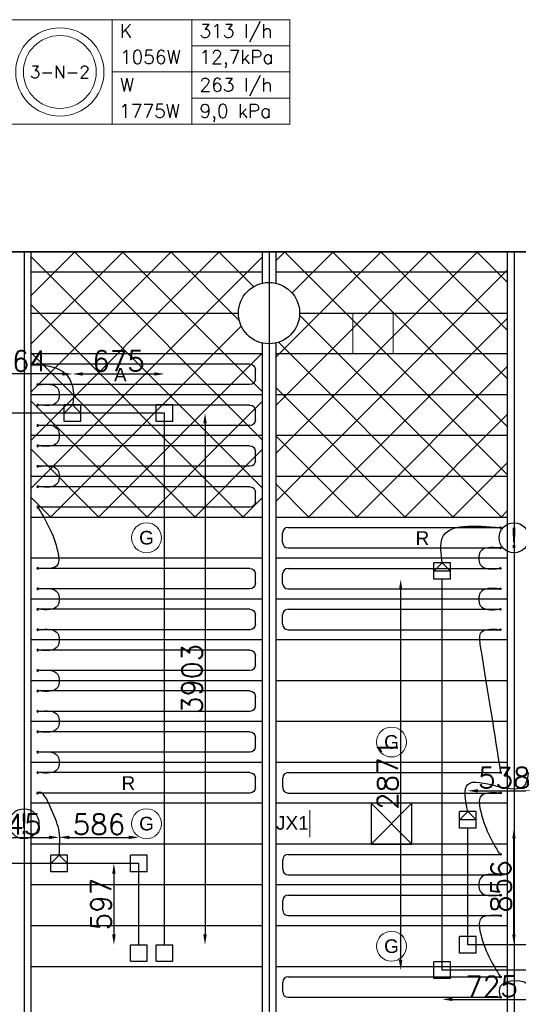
# Model space of a CAD drawing. Extents: x 7383 to 741080, y -570072 to -203000.
# Tile 9 of 45: x 335654 to 339317, y -263975 to -256744. Entities that reach past the tile are written whole.
import ezdxf
from ezdxf.enums import TextEntityAlignment as Align

# ---------------------------------------------------------------- set-up
doc = ezdxf.new("R2010")
doc.units = 0
doc.header["$LTSCALE"] = 25
doc.layers.get('0').update_dxf_attribs({"linetype": 'CONTINUOUS'})
doc.layers.get('DEFPOINTS').update_dxf_attribs({"linetype": 'CONTINUOUS'})
for name, color, linetype in [('000Vermogens2', 7, 'CONTINUOUS'), ('KP-bandraster', 5, 'CONTINUOUS'), ('KP-koppelingen', 6, 'CONTINUOUS'), ('KP-leidingen(aanvoer)', 5, 'CONTINUOUS'), ('KP-leidingen(retour)', 1, 'CONTINUOUS'), ('KP-Lucht aanvoer', 6, 'CONTINUOUS'), ('KP-lucht centreline', 2, 'CONTINUOUS'), ('KP-maatvoering', 7, 'CONTINUOUS'), ('KP-Melders', 3, 'CONTINUOUS'), ('KP-Oppervlak', 3, 'CONTINUOUS'), ('KP-panelen', 1, 'CONTINUOUS'), ('KP-registers', 4, 'CONTINUOUS'), ('KP-slangen', 7, 'CONTINUOUS'), ('KP-tekst', 7, 'CONTINUOUS')]:
    doc.layers.add(name, color=color, linetype=linetype)
for name, color, linetype, lineweight in [('KP-Aluminium', 8, 'CONTINUOUS', 18), ('KP-Lucht retour', 3, 'CONTINUOUS', 18), ('KP-Verlichting', 2, 'CONTINUOUS', 18)]:
    doc.layers.add(name, color=color, linetype=linetype, lineweight=lineweight)
doc.styles.add('arial', font='ARIAL.TTF')
doc.styles.add('VERWOL-1', font='ROMANS.SHX')
doc.dimstyles.new('MARTIN', dxfattribs={"dimscale": 0, "dimtxt": 50, "dimasz": 75, "dimexe": 4, "dimexo": 4, "dimgap": 20, "dimtad": 1, "dimdec": 0, "dimrnd": 0.01, "dimzin": 1, "dimdsep": 46, "dimtxsty": 'VERWOL-1', "dimcen": -25, "dimdle": 1, "dimclrd": 7, "dimclre": 2, "dimclrt": 7, "dimadec": 0, "dimazin": 0, "dimtfac": 1, "dimtdec": 0, "dimtix": 1, "dimtofl": 0, "dimtmove": 0, "dimatfit": 3, "dimldrblk": 'OBLIQUE', "dimfxl": 0, "dimtvp": 33.333333, "dimtolj": 1, "dimtzin": 1, "dimarcsym": 0})

# ---------------------------------------------------------------- blocks, each defined once
blk = doc.blocks.new('Register A')
at = {"layer": 'KP-registers', "linetype": 'Continuous'}
for p, q in [((90, 225), (1644, 225)), ((50, 115), (50, 185)), ((90, 75), (1644, 75))]:
    blk.add_line(p, q, dxfattribs=at)
for centre in [(1650, 225), (1650, 75)]:
    blk.add_circle(centre, 6, dxfattribs=at)
for centre, start, end in [((90, 185), 90, 180), ((90, 115), 180, 270)]:
    blk.add_arc(centre, 40, start, end, dxfattribs=at)
blk = doc.blocks.new('*D1523')
at = {"layer": 'DEFPOINTS', "color": 0, "linetype": 'Continuous', "transparency": 16777216}
for p in [(336717, -259634.2), (336717, -263537.3), (337015.5, -263537.3)]:
    blk.add_point(p, dxfattribs=at)
at = {"layer": 'KP-maatvoering', "color": 7, "linetype": 'Continuous', "lineweight": -2, "transparency": 16777216}
blk.add_line((337015.5, -259709.2), (337015.5, -263462.3), dxfattribs=at)
at = {"layer": 'KP-maatvoering', "color": 7, "linetype": 'Continuous', "transparency": 16777216}
for points in [[(337003, -259709.2), (337028, -259709.2), (337015.5, -259634.2)], [(337003, -263462.3), (337028, -263462.3), (337015.5, -263537.3)]]:
    blk.add_solid(points, dxfattribs=at)
at = {"layer": 'KP-maatvoering', "color": 7, "linetype": 'Continuous', "transparency": 16777216, "insert": (336920.5, -261585.7), "char_height": 150, "attachment_point": 5, "rotation": 90, "style": 'VERWOL-1'}
blk.add_mtext('\\A1;3903', dxfattribs=at)
blk = doc.blocks.new('_OBLIQUE')
at = {"color": 0, "linetype": 'ByBlock'}
blk.add_line((-0.5, -0.5), (0.5, 0.5), dxfattribs=at)
blk = doc.blocks.new('*D1524')
at = {"layer": 'DEFPOINTS', "color": 0, "linetype": 'Continuous', "transparency": 16777216}
for p in [(336529.8, -262940.4), (336346.1, -263537.3), (336529.8, -263537.3)]:
    blk.add_point(p, dxfattribs=at)
at = {"layer": 'KP-maatvoering', "color": 7, "linetype": 'Continuous', "lineweight": -2, "transparency": 16777216}
blk.add_line((336346.1, -263015.4), (336346.1, -263462.3), dxfattribs=at)
at = {"layer": 'KP-maatvoering', "color": 7, "linetype": 'Continuous', "transparency": 16777216}
for points in [[(336333.6, -263015.4), (336358.6, -263015.4), (336346.1, -262940.4)], [(336333.6, -263462.3), (336358.6, -263462.3), (336346.1, -263537.3)]]:
    blk.add_solid(points, dxfattribs=at)
at = {"layer": 'KP-maatvoering', "color": 7, "linetype": 'Continuous', "transparency": 16777216, "insert": (336251.1, -263238.8), "char_height": 150, "attachment_point": 5, "rotation": 90, "style": 'VERWOL-1'}
blk.add_mtext('\\A1;597', dxfattribs=at)
blk = doc.blocks.new('*D1525')
at = {"layer": 'DEFPOINTS', "color": 0, "linetype": 'Continuous', "transparency": 16777216}
for p in [(336717.1, -259345.6), (336042.3, -259573.4), (336717.1, -259573.3)]:
    blk.add_point(p, dxfattribs=at)
at = {"layer": 'KP-maatvoering', "color": 7, "linetype": 'Continuous', "lineweight": -2, "transparency": 16777216}
blk.add_line((336117.3, -259345.6), (336642.1, -259345.6), dxfattribs=at)
at = {"layer": 'KP-maatvoering', "color": 7, "linetype": 'Continuous', "transparency": 16777216}
for points in [[(336117.3, -259333.1), (336117.3, -259358.1), (336042.3, -259345.6)], [(336642.1, -259333.1), (336642.1, -259358.1), (336717.1, -259345.6)]]:
    blk.add_solid(points, dxfattribs=at)
at = {"layer": 'KP-maatvoering', "color": 7, "linetype": 'Continuous', "transparency": 16777216, "insert": (336379.7, -259250.6), "char_height": 150, "attachment_point": 5, "style": 'VERWOL-1'}
blk.add_mtext('\\A1;675', dxfattribs=at)
blk = doc.blocks.new('*D1526')
at = {"layer": 'DEFPOINTS', "color": 0, "linetype": 'Continuous', "transparency": 16777216}
for p in [(335278.6, -259345.6), (335278.6, -259573.4), (336042.3, -259573.4)]:
    blk.add_point(p, dxfattribs=at)
at = {"layer": 'KP-maatvoering', "color": 7, "linetype": 'Continuous', "lineweight": -2, "transparency": 16777216}
blk.add_line((335967.3, -259345.6), (335353.6, -259345.6), dxfattribs=at)
at = {"layer": 'KP-maatvoering', "color": 7, "linetype": 'Continuous', "transparency": 16777216}
for points in [[(335353.6, -259333.1), (335353.6, -259358.1), (335278.6, -259345.6)], [(335967.3, -259333.1), (335967.3, -259358.1), (336042.3, -259345.6)]]:
    blk.add_solid(points, dxfattribs=at)
at = {"layer": 'KP-maatvoering', "color": 7, "linetype": 'Continuous', "transparency": 16777216, "insert": (335660.5, -259250.6), "char_height": 150, "attachment_point": 5, "style": 'VERWOL-1'}
blk.add_mtext('\\A1;764', dxfattribs=at)
blk = doc.blocks.new('*D1529')
at = {"layer": 'DEFPOINTS', "color": 0, "linetype": 'Continuous', "transparency": 16777216}
for p in [(335943.8, -262749), (335298.9, -262879.2), (335943.8, -262879.6)]:
    blk.add_point(p, dxfattribs=at)
at = {"layer": 'KP-maatvoering', "color": 7, "linetype": 'Continuous', "lineweight": -2, "transparency": 16777216}
blk.add_line((335373.9, -262749), (335868.8, -262749), dxfattribs=at)
at = {"layer": 'KP-maatvoering', "color": 7, "linetype": 'Continuous', "transparency": 16777216}
for points in [[(335373.9, -262736.5), (335373.9, -262761.5), (335298.9, -262749)], [(335868.8, -262736.5), (335868.8, -262761.5), (335943.8, -262749)]]:
    blk.add_solid(points, dxfattribs=at)
at = {"layer": 'KP-maatvoering', "color": 7, "linetype": 'Continuous', "transparency": 16777216, "insert": (335621.4, -262654), "char_height": 150, "attachment_point": 5, "style": 'VERWOL-1'}
blk.add_mtext('\\A1;645', dxfattribs=at)
blk = doc.blocks.new('*D1530')
at = {"layer": 'DEFPOINTS', "color": 0, "linetype": 'Continuous', "transparency": 16777216}
for p in [(336529.8, -262749), (335943.8, -262879.6), (336529.8, -262940.4)]:
    blk.add_point(p, dxfattribs=at)
at = {"layer": 'KP-maatvoering', "color": 7, "linetype": 'Continuous', "lineweight": -2, "transparency": 16777216}
blk.add_line((336018.8, -262749), (336454.8, -262749), dxfattribs=at)
at = {"layer": 'KP-maatvoering', "color": 7, "linetype": 'Continuous', "transparency": 16777216}
for points in [[(336018.8, -262736.5), (336018.8, -262761.5), (335943.8, -262749)], [(336454.8, -262736.5), (336454.8, -262761.5), (336529.8, -262749)]]:
    blk.add_solid(points, dxfattribs=at)
at = {"layer": 'KP-maatvoering', "color": 7, "linetype": 'Continuous', "transparency": 16777216, "insert": (336236.8, -262654), "char_height": 150, "attachment_point": 5, "style": 'VERWOL-1'}
blk.add_mtext('\\A1;586', dxfattribs=at)
blk = doc.blocks.new('*D1535')
at = {"layer": 'DEFPOINTS', "color": 0, "linetype": 'Continuous', "transparency": 16777216}
for p in [(338945.8, -262681.7), (339285.2, -262681.7), (339006.7, -263538)]:
    blk.add_point(p, dxfattribs=at)
at = {"layer": 'KP-maatvoering', "color": 7, "linetype": 'Continuous', "lineweight": -2, "transparency": 16777216}
blk.add_line((339285.2, -263463), (339285.2, -262756.7), dxfattribs=at)
at = {"layer": 'KP-maatvoering', "color": 7, "linetype": 'Continuous', "transparency": 16777216}
for points in [[(339272.7, -262756.7), (339297.7, -262756.7), (339285.2, -262681.7)], [(339272.7, -263463), (339297.7, -263463), (339285.2, -263538)]]:
    blk.add_solid(points, dxfattribs=at)
at = {"layer": 'KP-maatvoering', "color": 7, "linetype": 'Continuous', "transparency": 16777216, "insert": (339190.2, -263109.8), "char_height": 150, "attachment_point": 5, "rotation": 90, "style": 'VERWOL-1'}
blk.add_mtext('\\A1;856', dxfattribs=at)
blk = doc.blocks.new('*D1536')
at = {"layer": 'DEFPOINTS', "color": 0, "linetype": 'Continuous', "transparency": 16777216}
for p in [(338453, -260853.9), (338758.6, -260853.9), (338758.6, -263725.2)]:
    blk.add_point(p, dxfattribs=at)
at = {"layer": 'KP-maatvoering', "color": 7, "linetype": 'Continuous', "lineweight": -2, "transparency": 16777216}
blk.add_line((338453, -263650.2), (338453, -260928.9), dxfattribs=at)
at = {"layer": 'KP-maatvoering', "color": 7, "linetype": 'Continuous', "transparency": 16777216}
for points in [[(338440.5, -260928.9), (338465.5, -260928.9), (338453, -260853.9)], [(338440.5, -263650.2), (338465.5, -263650.2), (338453, -263725.2)]]:
    blk.add_solid(points, dxfattribs=at)
at = {"layer": 'KP-maatvoering', "color": 7, "linetype": 'Continuous', "transparency": 16777216, "insert": (338358, -262289.5), "char_height": 150, "attachment_point": 5, "rotation": 90, "style": 'VERWOL-1'}
blk.add_mtext('\\A1;2871', dxfattribs=at)
blk = doc.blocks.new('*D1537')
at = {"layer": 'DEFPOINTS', "color": 0, "linetype": 'Continuous', "transparency": 16777216}
for p in [(338758.6, -263725.2), (339483.3, -263725.2), (339483.3, -263939.2)]:
    blk.add_point(p, dxfattribs=at)
at = {"layer": 'KP-maatvoering', "color": 7, "linetype": 'Continuous', "lineweight": -2, "transparency": 16777216}
blk.add_line((338833.6, -263939.2), (339408.3, -263939.2), dxfattribs=at)
at = {"layer": 'KP-maatvoering', "color": 7, "linetype": 'Continuous', "transparency": 16777216}
for points in [[(338833.6, -263926.7), (338833.6, -263951.7), (338758.6, -263939.2)], [(339408.3, -263926.7), (339408.3, -263951.7), (339483.3, -263939.2)]]:
    blk.add_solid(points, dxfattribs=at)
at = {"layer": 'KP-maatvoering', "color": 7, "linetype": 'Continuous', "transparency": 16777216, "insert": (339121, -263844.2), "char_height": 150, "attachment_point": 5, "style": 'VERWOL-1'}
blk.add_mtext('\\A1;725', dxfattribs=at)
blk = doc.blocks.new('*D1538')
at = {"layer": 'DEFPOINTS', "color": 0, "linetype": 'Continuous', "transparency": 16777216}
for p in [(339483.3, -262407.1), (338945.8, -263538), (339483.3, -263538)]:
    blk.add_point(p, dxfattribs=at)
at = {"layer": 'KP-maatvoering', "color": 7, "linetype": 'Continuous', "lineweight": -2, "transparency": 16777216}
blk.add_line((339020.8, -262407.1), (339408.3, -262407.1), dxfattribs=at)
at = {"layer": 'KP-maatvoering', "color": 7, "linetype": 'Continuous', "transparency": 16777216}
for points in [[(339020.8, -262394.6), (339020.8, -262419.6), (338945.8, -262407.1)], [(339408.3, -262394.6), (339408.3, -262419.6), (339483.3, -262407.1)]]:
    blk.add_solid(points, dxfattribs=at)
at = {"layer": 'KP-maatvoering', "color": 7, "linetype": 'Continuous', "transparency": 16777216, "insert": (339214.6, -262312.1), "char_height": 150, "attachment_point": 5, "style": 'VERWOL-1'}
blk.add_mtext('\\A1;538', dxfattribs=at)

msp = doc.modelspace()

# ---------------------------------------------------------------- hatches: boundary and pattern name
at = {"layer": 'KP-Aluminium', "linetype": 'Continuous'}
h = msp.add_hatch(dxfattribs=at)
h.set_pattern_fill('ANSI37', color=256, scale=2000)
h.set_pattern_definition([(45, (134355.4, -21393.04), (-176.7767, 176.7767), []), (135, (134355.4, -21393.04), (-176.7767, -176.7767), [])])
h.paths.add_polyline_path([(337435.6, -258598.8), (337435.6, -258448.8), (335735.6, -258448.8), (335735.6, -258598.8)])
h.paths.add_polyline_path([(337260.6, -258898.8, -0.350001), (337435.6, -258679.4), (337435.6, -258598.8), (335735.6, -258598.8), (335735.6, -258898.8)])
h.paths.add_polyline_path([(335735.6, -258898.8), (335735.6, -259198.8), (337435.6, -259198.8), (337435.6, -259118.1, -0.350001), (337260.6, -258898.8)])
h.paths.add_polyline_path([(335735.6, -259198.8), (335735.6, -259498.8), (337435.6, -259498.8), (337435.6, -259198.8)])
h.paths.add_polyline_path([(337435.6, -259798.8), (337435.6, -259498.8), (335735.6, -259498.8), (335735.6, -259798.8)])
h.paths.add_polyline_path([(337435.6, -260098.8), (337435.6, -259798.8), (335735.6, -259798.8), (335735.6, -260098.8)])
h.paths.add_polyline_path([(337435.6, -260398.8), (337435.6, -260098.8), (335735.6, -260098.8), (335735.6, -260398.8)])
h = msp.add_hatch(dxfattribs=at)
h.set_pattern_fill('ANSI37', color=256, scale=2000)
h.set_pattern_definition([(45, (141555.4, -21393.04), (-176.7767, 176.7767), []), (135, (141555.4, -21393.04), (-176.7767, -176.7767), [])])
h.paths.add_polyline_path([(339235.6, -258448.8), (337535.6, -258448.8), (337535.6, -258598.8), (339235.6, -258598.8)])
h.paths.add_polyline_path([(339235.6, -258598.8), (337535.6, -258598.8), (337535.6, -258679.4, -0.350001), (337710.6, -258898.8), (339235.6, -258898.8)])
h.paths.add_polyline_path([(339235.6, -258898.8), (337710.6, -258898.8, -0.350001), (337535.6, -259118.1), (337535.6, -259198.8), (339235.6, -259198.8)])
h.paths.add_polyline_path([(339235.6, -259198.8), (337535.6, -259198.8), (337535.6, -259498.8), (339235.6, -259498.8)])
h.paths.add_polyline_path([(339235.6, -259498.8), (337535.6, -259498.8), (337535.6, -259798.8), (339235.6, -259798.8)])
h.paths.add_polyline_path([(339235.6, -259798.8), (337535.6, -259798.8), (337535.6, -260098.8), (339235.6, -260098.8)])
h.paths.add_polyline_path([(339235.6, -260098.8), (337535.6, -260098.8), (337535.6, -260398.8), (339235.6, -260398.8)])

# ---------------------------------------------------------------- linework, layer by layer
at = {"layer": '000Vermogens2', "linetype": 'Continuous', "lineweight": 0}
for p, q in [((335565, -256743.7), (337637.9, -256743.7)), ((336332.9, -256743.7), (336332.9, -257511.5)), ((336918.1, -257127.6), (336918.1, -256743.7)), ((337637.9, -256743.7), (337637.9, -257511.5)), ((336918.1, -256935.6), (337637.9, -256935.6)), ((336332.9, -257127.6), (337637.9, -257127.6)), ((336918.1, -257127.6), (336918.1, -257511.5)), ((336918.1, -257319.6), (337637.9, -257319.6)), ((335565, -257511.5), (337637.9, -257511.5))]:
    msp.add_line(p, q, dxfattribs=at)
for radius in [324.2, 267.6]:
    msp.add_circle((335948.9, -257127.6), radius, dxfattribs=at)
at = {"layer": 'KP-bandraster', "linetype": 'Continuous'}
for p, q in [((335735.6, -258448.8), (335735.6, -265948.8)), ((337435.6, -258448.8), (337435.6, -258679.4)), ((337535.6, -258448.8), (337535.6, -258679.4)), ((339235.6, -258448.8), (339235.6, -265498.8)), ((337435.6, -259118.1), (337435.6, -265498.8)), ((337535.6, -259118.1), (337535.6, -265498.8))]:
    msp.add_line(p, q, dxfattribs=at)
msp.add_circle((337485.6, -258898.8), 225, dxfattribs=at)
at = {"layer": 'KP-koppelingen', "linetype": 'Continuous'}
for p, q in [((335981.5, -259695), (335981.5, -259573.4)), ((336103.2, -259573.4), (335981.5, -259573.4)), ((335981.5, -259634.2), (336042.3, -259573.4)), ((336042.3, -259573.4), (336103.2, -259634.2)), ((336103.1, -259695), (336103.2, -259573.4)), ((336656.2, -259695), (336656.2, -259573.3)), ((336777.9, -259573.3), (336656.2, -259573.3)), ((336777.8, -259695), (336777.9, -259573.3)), ((336103.2, -259634.2), (335981.5, -259634.2)), ((336103.1, -259695), (335981.5, -259695)), ((336777.8, -259695), (336656.2, -259695)), ((338697.8, -260853.9), (338697.8, -260732.2)), ((338819.5, -260732.3), (338697.8, -260732.2)), ((338697.8, -260793.1), (338758.7, -260732.3)), ((338758.7, -260732.3), (338819.5, -260793.1)), ((338819.5, -260853.9), (338819.5, -260732.3)), ((338819.5, -260793.1), (338697.8, -260793.1)), ((338819.5, -260853.9), (338697.8, -260853.9)), ((338885, -262681.7), (338885, -262560)), ((339006.7, -262560.1), (338885, -262560)), ((338885, -262620.9), (338945.9, -262560.1)), ((338945.9, -262560.1), (339006.7, -262620.9)), ((339006.7, -262681.7), (339006.7, -262560.1)), ((339006.7, -262620.9), (338885, -262620.9)), ((339006.7, -262681.7), (338885, -262681.7)), ((335883, -263001.2), (335883, -262879.6)), ((336004.7, -262879.6), (335883, -262879.6)), ((335883, -262940.4), (335943.8, -262879.6)), ((335943.8, -262879.6), (336004.6, -262940.4)), ((336004.6, -263001.2), (336004.7, -262879.6)), ((336469, -263001.2), (336469, -262879.5)), ((336590.7, -262879.5), (336469, -262879.5)), ((336590.6, -263001.2), (336590.7, -262879.5)), ((336004.6, -262940.4), (335883, -262940.4)), ((336004.6, -263001.2), (335883, -263001.2)), ((336590.6, -263001.2), (336469, -263001.2)), ((338885, -263598.8), (338885, -263477.2)), ((339006.7, -263477.2), (338885, -263477.2)), ((339006.6, -263598.8), (339006.7, -263477.2)), ((336469, -263658.9), (336469, -263537.3)), ((336469, -263537.3), (336590.7, -263537.3)), ((336590.6, -263659), (336590.7, -263537.3)), ((336656.2, -263658.9), (336656.2, -263537.3)), ((336656.2, -263537.3), (336777.9, -263537.3)), ((336777.8, -263659), (336777.9, -263537.3)), ((336469, -263658.9), (336590.6, -263659)), ((336656.2, -263658.9), (336777.8, -263659)), ((339006.6, -263598.8), (338885, -263598.8)), ((338697.8, -263786), (338697.8, -263664.4)), ((338819.5, -263664.4), (338697.8, -263664.4)), ((338819.4, -263786), (338819.5, -263664.4)), ((338819.4, -263786), (338697.8, -263786))]:
    msp.add_line(p, q, dxfattribs=at)
at = {"layer": 'KP-leidingen(aanvoer)', "linetype": 'Continuous'}
for p, q in [((336717, -259634.2), (334288.6, -259633.9)), ((336717, -263537.3), (336717, -259634.2)), ((338945.8, -263538), (338945.8, -262681.7)), ((339483.3, -263538), (338945.8, -263538))]:
    msp.add_line(p, q, dxfattribs=at)
at = {"layer": 'KP-leidingen(retour)', "linetype": 'Continuous'}
for p, q in [((338758.6, -263725.2), (338758.6, -260853.9)), ((336529.8, -262940.4), (334263, -262940.1)), ((336529.8, -263537.3), (336529.8, -262940.4)), ((339483.3, -263725.2), (338758.6, -263725.2))]:
    msp.add_line(p, q, dxfattribs=at)
at = {"layer": 'KP-Lucht aanvoer', "linetype": 'Continuous'}
for p, q in [((338235.8, -262498.8), (338235.7, -262798.8)), ((338235.7, -262798.8), (338535.5, -262498.8)), ((338535.5, -262498.8), (338235.8, -262498.8)), ((338235.8, -262498.8), (338535.7, -262798.8)), ((338535.7, -262798.8), (338535.5, -262498.8)), ((338235.7, -262798.8), (338535.7, -262798.8))]:
    msp.add_line(p, q, dxfattribs=at)
at = {"layer": 'KP-lucht centreline', "linetype": 'Continuous'}
for p, q in [((335685.6, -258448.8), (335685.6, -265948.8)), ((337485.6, -258448.8), (337485.6, -265498.8)), ((339285.6, -258448.8), (339285.6, -265498.8))]:
    msp.add_line(p, q, dxfattribs=at)
at = {"layer": 'KP-Lucht retour', "linetype": 'Continuous'}
for p, q in [((338102.2, -258898.8), (338101.9, -259198.8)), ((338398.1, -258898.8), (338102.2, -258898.8)), ((338398.4, -259198.8), (338398.1, -258898.8)), ((338101.9, -259198.8), (338329.9, -259198.8)), ((338329.9, -259198.8), (338398.4, -259198.8))]:
    msp.add_line(p, q, dxfattribs=at)
at = {"layer": 'KP-Melders', "linetype": 'Continuous'}
for centre in [(339285.6, -260548.8), (335685.6, -262648.8)]:
    msp.add_circle(centre, 110, dxfattribs=at)
at = {"layer": 'KP-Oppervlak', "linetype": 'Continuous'}
for p, q in [((399135.6, -258448.8), (329835.6, -258448.8)), ((329835.6, -258448.8), (399135.6, -258448.8))]:
    msp.add_line(p, q, dxfattribs=at)
at = {"layer": 'KP-panelen', "linetype": 'Continuous'}
for p, q in [((337435.6, -258598.8), (335735.6, -258598.8)), ((339235.6, -258598.8), (337535.6, -258598.8)), ((335735.6, -258898.8), (337260.6, -258898.8)), ((337710.6, -258898.8), (339235.6, -258898.8)), ((337435.6, -259198.8), (335735.6, -259198.8)), ((339235.6, -259198.8), (337535.6, -259198.8)), ((337435.6, -259498.8), (335735.6, -259498.8)), ((339235.6, -259498.8), (337535.6, -259498.8)), ((337435.6, -259798.8), (335735.6, -259798.8)), ((339235.6, -259798.8), (337535.6, -259798.8)), ((337435.6, -260098.8), (335735.6, -260098.8)), ((339235.6, -260098.8), (337535.6, -260098.8)), ((337435.6, -260398.8), (335735.6, -260398.8)), ((339235.6, -260398.8), (337535.6, -260398.8)), ((337435.6, -260698.8), (335735.6, -260698.8)), ((339235.6, -260698.8), (337535.6, -260698.8)), ((337435.6, -260998.8), (335735.6, -260998.8)), ((339235.6, -260998.8), (337535.6, -260998.8)), ((337435.6, -261298.8), (335735.6, -261298.8)), ((339235.6, -261298.8), (337535.6, -261298.8)), ((337435.6, -261598.8), (335735.6, -261598.8)), ((339235.6, -261598.8), (337535.6, -261598.8)), ((337435.6, -261898.8), (335735.6, -261898.8)), ((339235.6, -261898.8), (337535.6, -261898.8)), ((337435.6, -262198.8), (335735.6, -262198.8)), ((339235.6, -262198.8), (337535.6, -262198.8)), ((337435.6, -262498.8), (335735.6, -262498.8)), ((339235.6, -262498.8), (337535.6, -262498.8)), ((337435.6, -262798.8), (335735.6, -262798.8)), ((339235.6, -262798.8), (337535.6, -262798.8)), ((337435.6, -263098.8), (335735.6, -263098.8)), ((339235.6, -263098.8), (337535.6, -263098.8)), ((337435.6, -263398.8), (335735.6, -263398.8)), ((339235.6, -263398.8), (337535.6, -263398.8)), ((337435.6, -263698.8), (335735.6, -263698.8)), ((339235.6, -263698.8), (337535.6, -263698.8))]:
    msp.add_line(p, q, dxfattribs=at)
at = {"layer": 'KP-slangen', "linetype": 'Continuous'}
for points in [[(335785.6, -259273.8), (335990.8, -259345.3), (336047.4, -259470.9), (336042.3, -259573.4)], [(335791.6, -259423.8), (335933.3, -259452.7), (335933.3, -259545.4), (335791.6, -259573.8)], [(335791.6, -259723.8), (335933.3, -259752.7), (335933.3, -259845.4), (335791.6, -259873.8)], [(335791.6, -260023.8), (335933.3, -260052.7), (335933.3, -260145.4), (335791.6, -260173.8)], [(335785.6, -260323.8), (335933.3, -260652.7), (335933.3, -260745.4), (335791.6, -260773.8)], [(338758.7, -260732.3), (338758.7, -260551.4), (339185.6, -260473.8)], [(339179.6, -260623.8), (339037.9, -260652.7), (339037.9, -260745.4), (339179.6, -260773.8)], [(335791.6, -260923.8), (335933.3, -260952.7), (335933.3, -261045.4), (335791.6, -261073.8)], [(339179.6, -260923.8), (339037.9, -260952.7), (339037.9, -261045.4), (339179.6, -261073.8)], [(335791.6, -261223.8), (335933.3, -261252.7), (335933.3, -261345.4), (335791.6, -261373.8)], [(339179.6, -261223.8), (339037.9, -261252.7), (339037.9, -261345.4), (339186.4, -262273.8)], [(335791.6, -261523.8), (335933.3, -261552.7), (335933.3, -261645.4), (335791.6, -261673.8)], [(335791.6, -261823.8), (335933.3, -261852.7), (335933.3, -261945.4), (335791.6, -261973.8)], [(335791.6, -262123.8), (335933.3, -262152.7), (335933.3, -262245.4), (335791.6, -262273.8)], [(338945.8, -262560.1), (338945.8, -262359.9), (339369.9, -262359.9), (339391.6, -262273.8)], [(335943.8, -262879.6), (335943.8, -262707.3), (335886.1, -262542.7), (335785.6, -262423.8), (335778.5, -262430.7)], [(339179.6, -262423.8), (339037.9, -262452.7), (339037.9, -262545.4), (339180.4, -262873.8)], [(339179.6, -263023.8), (339037.9, -263052.7), (339037.9, -263145.4), (339179.6, -263173.8)], [(339179.6, -263323.8), (339037.9, -263352.7), (339037.9, -263445.4), (339186.4, -263773.8)], [(339186.4, -263923.8), (339186.4, -263842.3), (339400.7, -263842.3), (339385.7, -263937.5)]]:
    msp.add_spline(points, degree=3, dxfattribs=at)
at = {"layer": 'KP-Verlichting', "linetype": 'Continuous'}
msp.add_line((337785.6, -262548.8), (337785.6, -262748.8), dxfattribs=at)
for centre in [(336585.6, -260548.8), (338385.6, -262048.8), (336585.6, -262648.8), (338385.6, -263548.8)]:
    msp.add_circle(centre, 110, dxfattribs=at)

# ---------------------------------------------------------------- block references
at = {"layer": 'KP-registers', "linetype": 'Continuous', "xscale": -1}
for p in [(337435.6, -259498.8), (337435.6, -259798.8), (337435.6, -260098.8), (337435.6, -260398.8), (337435.6, -260998.8), (337435.6, -261298.8), (337435.6, -261598.8), (337435.6, -261898.8), (337435.6, -262198.8), (337435.6, -262498.8)]:
    msp.add_blockref('Register A', p, dxfattribs=at)
at = {"layer": 'KP-registers', "linetype": 'Continuous'}
for p in [(337535.6, -260698.8), (337535.6, -260998.8), (337535.6, -261298.8), (337536.4, -262498.8), (337536.4, -263098.8), (337536.4, -263398.8), (337536.4, -263998.8)]:
    msp.add_blockref('Register A', p, dxfattribs=at)

# ---------------------------------------------------------------- texts
at = {"layer": '000Vermogens2', "linetype": 'Continuous', "lineweight": 0, "style": 'VERWOL-1'}
for s, p in [('K', (336390.6, -256875.7)), ('313 l/h', (336974.4, -256875.7)), ('1056W', (336390.6, -257067.7)), ('12,7kPa', (336974.4, -257067.7)), ('W', (336390.6, -257272.1)), ('263 l/h', (336974.4, -257272.1)), ('1775W', (336384.5, -257464)), ('9,0 kPa', (336974.4, -257464))]:
    msp.add_text(s, height=100, dxfattribs=at).set_placement(p)
msp.add_text('3-N-2', height=90, dxfattribs=at).set_placement((335948.9, -257127.6), align=Align.MIDDLE_CENTER)
at = {"layer": 'KP-Melders', "linetype": 'Continuous', "char_height": 150, "attachment_point": 5, "style": 'arial'}
for insert in [(339285.6, -260548.8), (335685.6, -262648.8)]:
    msp.add_mtext('\\A1;!', dxfattribs=dict(at, insert=insert))
at = {"layer": 'KP-tekst', "linetype": 'Continuous', "char_height": 100, "attachment_point": 5, "style": 'arial'}
for s, insert in [('\\A1;A', (336393.5, -259350.8)), ('\\A1;R', (338612.4, -260550.8)), ('\\A1;R', (336452.4, -262350.8))]:
    msp.add_mtext(s, dxfattribs=dict(at, insert=insert))
at = {"layer": 'KP-Verlichting', "linetype": 'Continuous', "char_height": 100, "attachment_point": 5, "style": 'arial'}
for s, insert in [('\\A1;G', (336585.6, -260548.8)), ('\\A1;G', (338385.6, -262048.8)), ('\\A1;G', (336585.6, -262648.8)), ('\\A1;JX1', (337656.8, -262643.7)), ('\\A1;G', (338385.6, -263548.8))]:
    msp.add_mtext(s, dxfattribs=dict(at, insert=insert))

# ---------------------------------------------------------------- dimensions: what is measured, and where the dimension line sits
at = {"layer": 'KP-maatvoering', "linetype": 'Continuous'}
for base, p1, p2, picture, middle in [((335278.6, -259345.6), (336042.3, -259573.4), (335278.6, -259573.4), '*D1526', (335660.5, -259250.6)), ((336717.1, -259345.6), (336042.3, -259573.4), (336717.1, -259573.3), '*D1525', (336379.7, -259250.6)), ((339483.3416, -262407.1362), (338945.8392, -263537.9825), (339483.3416, -263537.9825), '*D1538', (339214.5904, -262312.1362)), ((335943.8, -262749), (335298.9, -262879.2), (335943.8, -262879.6), '*D1529', (335621.4, -262654)), ((336529.8, -262749), (335943.8, -262879.6), (336529.8, -262940.4), '*D1530', (336236.8, -262654)), ((339483.3, -263939.2), (338758.6, -263725.2), (339483.3, -263725.2), '*D1537', (339121, -263844.2))]:
    dim = msp.add_linear_dim(base=base, p1=p1, p2=p2, dimstyle='MARTIN', override={"dimscale": 1, "dimtxt": 150, "dimse1": 1, "dimse2": 1}, dxfattribs=at)
    dim.commit()
    dim.dimension.update_dxf_attribs({"geometry": picture, "text_midpoint": middle})
for base, p1, p2, picture, middle in [((337015.5, -263537.3), (336717, -259634.2), (336717, -263537.3), '*D1523', (336920.5, -261585.7)), ((338453, -260853.9), (338758.6, -263725.2), (338758.6, -260853.9), '*D1536', (338358, -262289.5)), ((339285.2, -262681.7), (339006.7, -263538), (338945.8, -262681.7), '*D1535', (339190.2, -263109.8)), ((336346.1, -263537.3), (336529.8, -262940.4), (336529.8, -263537.3), '*D1524', (336251.1, -263238.8))]:
    dim = msp.add_linear_dim(base=base, p1=p1, p2=p2, angle=90, dimstyle='MARTIN', override={"dimscale": 1, "dimtxt": 150, "dimse1": 1, "dimse2": 1}, dxfattribs=at)
    dim.commit()
    dim.dimension.update_dxf_attribs({"geometry": picture, "text_midpoint": middle})

doc.saveas('drawing.dxf')
